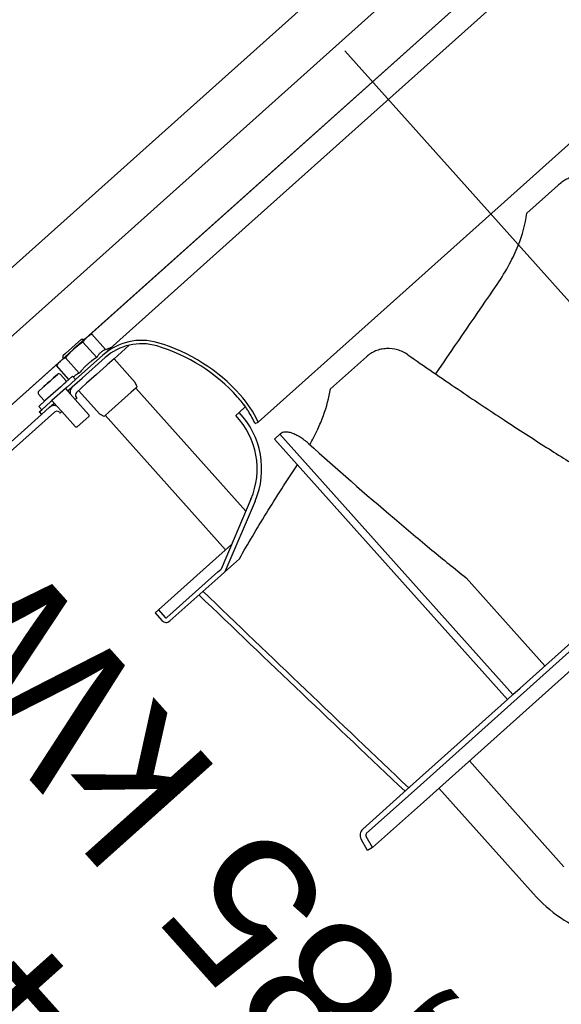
# Model space of a CAD drawing. Header units: millimetres. Extents: x -5775 to 84228, y -103402 to 6925.
# Tile 13 of 42: x 80106 to 80345, y -98905 to -98471. Entities that reach past the tile are written whole.
import ezdxf
from ezdxf.enums import TextEntityAlignment as Align

# ---------------------------------------------------------------- set-up
doc = ezdxf.new("R2010")
doc.units = ezdxf.units.MM
doc.header["$LTSCALE"] = 0.4
doc.layers.add('RLT 2', color=253, linetype='Continuous')
doc.styles.add('Arial', font='arial.ttf', dxfattribs={"width": 0.95, "height": 1.8})

# ---------------------------------------------------------------- blocks, each defined once
blk = doc.blocks.new('RLT2')
at = {"layer": 'RLT 2', "ltscale": 10}
for p, q in [((104523.39, -109422.98), (103819.17, -110053.14)), ((104538.39, -109439.75), (103834.18, -110069.91)), ((104553.4, -109456.52), (103849.18, -110086.68))]:
    blk.add_line(p, q, dxfattribs=at)
at = {"layer": 'RLT 2'}
for p, q in [((104076.26, -109883.48), (104326.32, -109659.72)), ((104273.5, -109721.07), (104145.36, -109835.73)), ((104202.18, -109875.74), (104355.95, -109738.14)), ((104282.93, -109817.3), (104284.39, -109816)), ((104282.93, -109817.3), (104269.22, -109829.57)), ((104084.12, -109890.53), (104145.36, -109835.73)), ((104202.18, -109875.74), (104150.92, -109921.6)), ((104072.99, -109885.07), (104065.99, -109891.33)), ((104075.36, -109884.28), (104069.55, -109889.48)), ((104072.99, -109885.07), (104073.69, -109885.1)), ((104074.03, -109885.48), (104073.69, -109885.1)), ((104076.26, -109883.48), (104075.36, -109884.28)), ((104076.26, -109883.48), (104077.55, -109882.83)), ((104083.65, -109889.64), (104077.55, -109882.83)), ((104063.75, -109894.68), (104069.55, -109889.48)), ((104079.77, -109893.11), (104073.67, -109886.29)), ((104083.65, -109889.64), (104085.64, -109888.85)), ((104093.9, -109887.82), (104087.38, -109893.65)), ((104064.79, -109892.4), (104064.75, -109893.11)), ((104065.08, -109893.48), (104064.75, -109893.11)), ((104065.99, -109891.33), (104064.79, -109892.4)), ((104072.03, -109900.04), (104065.93, -109893.22)), ((104070.43, -109902.79), (104082.43, -109892.04)), ((104073.29, -109902.24), (104083.43, -109893.16)), ((104087.38, -109893.65), (104084.4, -109896.32)), ((104096.72, -109904.09), (104087.38, -109893.65)), ((104198.56, -109892.8), (104182.79, -109906.91)), ((104017.22, -109936.31), (104062.85, -109895.48)), ((104062.85, -109895.48), (104062.06, -109896.69)), ((104067.48, -109902.74), (104062.06, -109896.69)), ((104062.85, -109895.48), (104063.75, -109894.68)), ((104084.03, -109896.65), (104079.56, -109900.66)), ((104084.4, -109896.32), (104084.03, -109896.65)), ((104060.15, -109902.59), (104059.31, -109903.34)), ((104059.31, -109903.34), (104060.12, -109902.62)), ((104060.12, -109902.62), (104060.15, -109902.59)), ((104060.18, -109902.56), (104060.15, -109902.59)), ((104060.15, -109902.59), (104060.18, -109902.56)), ((104060.36, -109902.4), (104060.18, -109902.56)), ((104060.18, -109902.56), (104060.36, -109902.4)), ((104060.61, -109902.18), (104060.36, -109902.4)), ((104060.36, -109902.4), (104060.61, -109902.18)), ((104060.68, -109902.11), (104060.61, -109902.18)), ((104060.61, -109902.18), (104060.68, -109902.11)), ((104060.68, -109902.11), (104062.41, -109900.57)), ((104062.4, -109900.58), (104060.68, -109902.11)), ((104062.4, -109900.58), (104062.4, -109900.58)), ((104063.82, -109900.65), (104066.15, -109903.26)), ((104066.11, -109903.96), (104069.09, -109901.3)), ((104066.7, -109906.12), (104070.43, -109902.79)), ((104068.97, -109906.1), (104073.29, -109902.24)), ((104068.97, -109906.1), (104073.29, -109902.24)), ((104070.43, -109902.79), (104069.09, -109901.3)), ((104079.56, -109900.66), (104075.29, -109904.47)), ((104055.93, -109906.36), (104054.21, -109907.9)), ((104054.21, -109907.9), (104055.93, -109906.36)), ((104055.94, -109906.36), (104055.93, -109906.36)), ((104055.93, -109906.36), (104055.94, -109906.36)), ((104056.01, -109906.3), (104055.94, -109906.36)), ((104055.94, -109906.36), (104056.01, -109906.3)), ((104056.43, -109905.91), (104056.01, -109906.3)), ((104056.01, -109906.3), (104056.26, -109906.07)), ((104056.26, -109906.07), (104056.43, -109905.91)), ((104056.43, -109905.91), (104056.47, -109905.88)), ((104056.46, -109905.89), (104056.43, -109905.91)), ((104056.47, -109905.88), (104056.46, -109905.89)), ((104057.3, -109905.14), (104056.47, -109905.88)), ((104056.47, -109905.88), (104056.5, -109905.86)), ((104056.5, -109905.86), (104057.25, -109905.19)), ((104057.25, -109905.19), (104057.3, -109905.14)), ((104057.47, -109904.98), (104057.3, -109905.14)), ((104057.3, -109905.14), (104057.47, -109904.98)), ((104057.88, -109904.62), (104057.47, -109904.98)), ((104057.47, -109904.98), (104057.88, -109904.62)), ((104058.74, -109903.85), (104057.88, -109904.62)), ((104057.88, -109904.62), (104058.74, -109903.85)), ((104058.74, -109903.85), (104059.14, -109903.49)), ((104059.09, -109903.53), (104058.74, -109903.85)), ((104059.14, -109903.49), (104059.09, -109903.53)), ((104059.31, -109903.34), (104059.14, -109903.49)), ((104059.14, -109903.49), (104059.16, -109903.47)), ((104059.16, -109903.47), (104059.31, -109903.34)), ((104063.88, -109905.96), (104059.41, -109909.96)), ((104065.96, -109906.79), (104059.99, -109912.12)), ((104065.37, -109904.63), (104063.88, -109905.96)), ((104065.37, -109904.63), (104066.11, -109903.97)), ((104066.33, -109906.45), (104065.96, -109906.79)), ((104065.96, -109906.79), (104068.09, -109909.17)), ((104066.11, -109903.97), (104066.11, -109903.96)), ((104066.7, -109906.12), (104066.33, -109906.45)), ((104067.33, -109907.57), (104066.96, -109907.9)), ((104067.33, -109907.57), (104068.97, -109906.1)), ((104070.82, -109908.47), (104075.29, -109904.47)), ((104096.95, -109906.56), (104094.98, -109908.32)), ((104097.51, -109906.06), (104096.72, -109904.09)), ((104096.93, -109906.58), (104145.45, -109960.8)), ((104097.51, -109906.06), (104096.95, -109906.56)), ((104054.13, -109909.32), (104056.46, -109911.93)), ((104054.21, -109907.9), (104054.22, -109907.9)), ((104054.21, -109907.91), (104054.21, -109907.9)), ((104059.41, -109909.96), (104057.18, -109911.96)), ((104068.09, -109909.17), (104070.29, -109911.63)), ((104071.04, -109910.96), (104070.29, -109911.63)), ((104070.29, -109911.63), (104076.29, -109918.34)), ((104070.7, -109910.59), (104071.04, -109910.96)), ((104070.7, -109910.59), (104071.04, -109910.96)), ((104070.86, -109910.77), (104070.84, -109911.14)), ((104081.07, -109918.09), (104071.73, -109907.66)), ((104094.98, -109908.32), (104085.08, -109917.19)), ((104057.17, -109911.96), (104054.19, -109914.63)), ((104055.52, -109916.12), (104054.19, -109914.63)), ((104054.41, -109917.12), (104055.52, -109916.12)), ((104055.41, -109918.24), (104058.98, -109915.04)), ((104055.41, -109918.24), (104058.98, -109915.04)), ((104059.56, -109912.51), (104055.52, -109916.12)), ((104057.18, -109911.96), (104057.17, -109911.96)), ((104058.98, -109915.04), (104060.62, -109913.57)), ((104059.62, -109912.46), (104059.56, -109912.51)), ((104059.99, -109912.12), (104059.62, -109912.46)), ((104059.99, -109912.12), (104062.13, -109914.51)), ((104060.99, -109913.24), (104060.62, -109913.57)), ((104062.13, -109914.51), (104064.33, -109916.97)), ((104145.21, -109914.91), (104142.49, -109917.34)), ((104145.25, -109914.87), (104145.21, -109914.91)), ((104026.72, -109943.91), (104055.41, -109918.24)), ((104028.72, -109946.15), (104061.13, -109917.14)), ((104054.41, -109917.12), (104055.41, -109918.24)), ((104054.41, -109917.12), (104055.41, -109918.24)), ((104063.25, -109917.26), (104063.58, -109917.63)), ((104063.25, -109917.26), (104063.58, -109917.63)), ((104064.33, -109916.97), (104063.58, -109917.63)), ((104064.33, -109916.97), (104070.33, -109923.67)), ((104071.04, -109923.71), (104074.95, -109920.21)), ((104076.25, -109919.04), (104074.95, -109920.21)), ((104076.29, -109918.34), (104076.25, -109919.04)), ((104082.94, -109919.1), (104081.07, -109918.09)), ((104083.5, -109918.6), (104082.94, -109919.1)), ((104085.08, -109917.19), (104083.5, -109918.6)), ((104083.52, -109918.58), (104136.53, -109977.82)), ((104142.49, -109917.34), (104141.05, -109918.72)), ((104142.49, -109917.34), (104141.05, -109918.72)), ((104070.33, -109923.67), (104071.04, -109923.71)), ((104149.56, -109922.24), (104150.92, -109921.6)), ((104149.56, -109922.24), (104150.92, -109921.6)), ((104160.47, -109926.88), (104158.03, -109929.07)), ((104260.72, -110043.83), (104158.03, -109929.07)), ((104160.47, -109926.88), (104160.68, -109926.7)), ((104263.16, -110041.64), (104160.47, -109926.88)), ((104147.7, -109955.56), (104134.53, -109986.33)), ((104147.7, -109955.56), (104134.53, -109986.33)), ((104149.54, -109956.35), (104136.19, -109987.52)), ((104129.44, -109984.17), (104139.18, -109975.45)), ((104129.44, -109984.17), (104106.93, -110004.31)), ((104140.01, -109984.1), (104136.19, -109987.52)), ((104142.64, -109981.75), (104140.01, -109984.1)), ((104110.64, -110007.71), (104133.1, -109987.6)), ((104111.97, -110009.2), (104134.43, -109989.1)), ((104133.1, -109987.6), (104134.53, -109986.33)), ((104134.43, -109989.1), (104136.19, -109987.52)), ((104242.61, -109990.25), (104277.29, -110029)), ((104105.44, -110005.65), (104106.93, -110004.31)), ((104105.44, -110005.65), (104108.44, -110009)), ((104105.44, -110005.65), (104108.44, -110009)), ((104106.93, -110004.31), (104109.93, -110007.67)), ((104266.29, -110038.84), (104294.44, -110013.66)), ((104220.89, -110082.83), (104293.5, -110017.85)), ((104304.53, -110016.69), (104223.75, -110088.98)), ((104263.16, -110041.64), (104260.72, -110043.83)), ((104260.72, -110043.83), (104263.16, -110041.64)), ((104263.16, -110041.64), (104266.29, -110038.84)), ((104219.22, -110080.97), (104260.72, -110043.83)), ((104243.96, -110070.89), (104285.65, -110117.47)), ((104196.98, -110100.87), (104219.22, -110080.97)), ((104198.64, -110102.73), (104220.89, -110082.83)), ((104230.55, -110082.89), (104272.23, -110129.47)), ((104201.28, -110109.08), (104223.75, -110088.98)), ((104199.11, -110110.33), (104196.25, -110105.34)), ((104199.11, -110110.33), (104196.25, -110105.34)), ((104201.28, -110109.08), (104198.42, -110104.1)), ((104201.28, -110109.08), (104199.11, -110110.33)), ((104201.28, -110109.08), (104199.11, -110110.33))]:
    blk.add_line(p, q, dxfattribs=at)
at = {"layer": 'RLT 2', "ltscale": 4}
blk.add_line((104189.11, -109757.98), (104476.56, -110079.22), dxfattribs=at)
at = {"layer": 'RLT 2'}
for centre, radius, start, end in [((104289.36, -109824.48), 9.64, 120.3663, 131.8125), ((86875.13, -97972.93), 21057.66, 325.499244, 325.629282), ((104099.44, -109911.05), 25.5, 73.5868, 131.8233), ((104099.44, -109911.05), 24, 73.5868, 131.8233), ((104099.44, -109911.05), 24, 73.5868, 131.8233), ((104085.97, -109889.68), 0.9, 83.733, 111.8234), ((104084.46, -109961.89), 77, 41.8233, 73.5868), ((104084.46, -109961.89), 77, 41.8233, 73.5868), ((104084.46, -109961.89), 78.5, 41.8233, 73.5868), ((104063.07, -109901.32), 1, 41.8233, 131.8233), ((104065.78, -109903.59), 0.5, 311.8233, 41.8233), ((104070.97, -109908.34), 3, 164.5506, 196.1277), ((104070.97, -109908.34), 3, 131.8233, 164.5506), ((104054.88, -109908.65), 1, 131.8233, 221.8233), ((104056.84, -109911.59), 0.5, 221.8233, 311.8233), ((104071.82, -109909.59), 1.5, 131.8233, 221.8233), ((104071.82, -109909.59), 1.5, 131.8233, 221.8233), ((104106.07, -109942.55), 48, 34.3596, 41.8233), ((104106.07, -109942.55), 48, 34.3619, 41.8233), ((104106.07, -109942.55), 49.5, 25.0319, 41.8233), ((104060.98, -109917.28), 3, 99.096, 131.8233), ((104060.98, -109917.28), 3, 67.5187, 99.096), ((104106.07, -109942.55), 48, 32.4932, 34.3619), ((104106.07, -109942.55), 48, 32.4954, 34.3596), ((104062.13, -109918.26), 1.5, 41.8233, 131.8233), ((104062.13, -109918.26), 1.5, 41.8233, 131.8233), ((104116.44, -109942.18), 34, 336.8232, 43.6414), ((104116.44, -109942.18), 34, 336.8232, 43.6414), ((104116.44, -109942.18), 36, 336.8232, 43.6414), ((104106.07, -109942.55), 48, 25.0319, 32.4954), ((104106.07, -109942.55), 48, 25.0319, 32.4932), ((117897.83, -95633.71), 19900.29, 226.203102, 226.564392), ((118093.45, -95459.01), 20159.41, 226.146063, 226.502394), ((104110.3, -110007.33), 2.5, 221.8233, 311.8233), ((104110.3, -110007.33), 2.5, 221.8233, 311.8233), ((104110.3, -110007.33), 0.5, 221.8233, 311.8233), ((104199.38, -110103.55), 3.6, 131.8233, 209.8232), ((104199.38, -110103.55), 3.6, 131.8233, 209.8232), ((104199.38, -110103.55), 1.1, 131.8233, 209.8232)]:
    blk.add_arc(centre, radius, start, end, dxfattribs=at)
for points, knots in [([(104284.39, -109816), (104284.88, -109815.55), (104285.97, -109814.77), (104287.83, -109813.94), (104289.86, -109813.5), (104292, -109813.45), (104294.19, -109813.78), (104297.15, -109814.73), (104299.23, -109815.95), (104300.5, -109816.92)], [0, 0, 0, 0, 0.113938, 0.228755, 0.34619, 0.467626, 0.593895, 0.725191, 1, 1, 1, 1]), ([(104256.17, -109860.93), (104258.18, -109858), (104261.61, -109852.41), (104266.48, -109842.08), (104268.67, -109834.41), (104269.22, -109829.57)], [0, 0, 0, 0, 0.311198, 0.573358, 1, 1, 1, 1]), ([(104075.36, -109884.28), (104075.2, -109884.43), (104074.89, -109884.73), (104074.3, -109885.38), (104073.92, -109885.92), (104073.67, -109886.29)], [0, 0, 0, 0, 0.24778, 0.49661, 1, 1, 1, 1]), ([(104077.55, -109882.83), (104077.15, -109883.03), (104076.58, -109883.35), (104075.86, -109883.86), (104075.52, -109884.14), (104075.36, -109884.28)], [0, 0, 0, 0, 0.50339, 0.75222, 1, 1, 1, 1]), ([(104069.55, -109889.48), (104069.23, -109889.77), (104068.59, -109890.36), (104067.37, -109891.59), (104066.5, -109892.56), (104065.93, -109893.22)], [0, 0, 0, 0, 0.250011, 0.500023, 1, 1, 1, 1]), ([(104073.67, -109886.29), (104072.96, -109886.78), (104071.9, -109887.54), (104070.54, -109888.62), (104069.88, -109889.19), (104069.55, -109889.48)], [0, 0, 0, 0, 0.499977, 0.749989, 1, 1, 1, 1]), ([(104083.65, -109889.64), (104083.44, -109889.73), (104083.02, -109889.91), (104082.43, -109890.22), (104081.88, -109890.58), (104081.54, -109890.85), (104081.37, -109891)], [0, 0, 0, 0, 0.255128, 0.506271, 0.754096, 1, 1, 1, 1]), ([(104216.81, -109891.87), (104215.45, -109890.92), (104212.41, -109889.47), (104208.24, -109888.99), (104204.98, -109889.44), (104202.64, -109890.17), (104200.46, -109891.28), (104199.16, -109892.26), (104198.56, -109892.8)], [0, 0, 0, 0, 0.252676, 0.503647, 0.628678, 0.753051, 0.87679, 1, 1, 1, 1]), ([(104065.93, -109893.22), (104065.54, -109893.42), (104064.96, -109893.75), (104064.24, -109894.25), (104063.91, -109894.53), (104063.75, -109894.68)], [0, 0, 0, 0, 0.50339, 0.75222, 1, 1, 1, 1]), ([(104079.77, -109893.11), (104079.03, -109893.56), (104077.94, -109894.28), (104076.55, -109895.34), (104075.56, -109896.19), (104074.61, -109897.08), (104073.4, -109898.34), (104072.56, -109899.35), (104072.03, -109900.04)], [0, 0, 0, 0, 0.24998, 0.37499, 0.5, 0.62501, 0.75002, 1, 1, 1, 1]), ([(104081.37, -109891), (104081.21, -109891.14), (104080.9, -109891.45), (104080.48, -109891.96), (104080.11, -109892.52), (104079.88, -109892.91), (104079.77, -109893.11)], [0, 0, 0, 0, 0.245904, 0.493729, 0.744872, 1, 1, 1, 1]), ([(104216.81, -109891.87), (104224.18, -109897), (104238.31, -109906.71), (104258.71, -109920.34), (104277.38, -109932.41), (104289.32, -109939.87), (104295.03, -109943.35)], [0, 0, 0, 0, 0.287702, 0.548963, 0.785861, 1, 1, 1, 1]), ([(104063.75, -109894.68), (104063.58, -109894.82), (104063.27, -109895.12), (104062.69, -109895.78), (104062.3, -109896.32), (104062.06, -109896.69)], [0, 0, 0, 0, 0.24778, 0.49661, 1, 1, 1, 1]), ([(104072.03, -109900.04), (104071.79, -109900.14), (104071.31, -109900.35), (104070.63, -109900.72), (104070, -109901.16), (104069.62, -109901.51), (104069.45, -109901.69)], [0, 0, 0, 0, 0.255425, 0.506284, 0.753729, 1, 1, 1, 1]), ([(104173.66, -109931.56), (104174.9, -109929.34), (104177.06, -109925.1), (104180.44, -109916.98), (104182.15, -109910.91), (104182.79, -109906.91)], [0, 0, 0, 0, 0.289243, 0.53995, 1, 1, 1, 1]), ([(104173.06, -109931.02), (104172.46, -109930.49), (104171.26, -109929.5), (104169.4, -109928.21), (104167.57, -109927.19), (104165.84, -109926.45), (104164.24, -109926.02), (104162.82, -109925.89), (104161.6, -109926.09), (104160.94, -109926.46), (104160.68, -109926.7)], [0, 0, 0, 0, 0.171982, 0.334843, 0.485305, 0.620654, 0.739049, 0.840017, 0.925292, 1, 1, 1, 1]), ([(104173.06, -109931.02), (104185.54, -109942.19), (104203.57, -109957.97), (104226.91, -109977.54), (104237.53, -109986.2), (104242.61, -109990.25)], [0, 0, 0, 0, 0.549987, 0.786613, 1, 1, 1, 1]), ([(104142.64, -109981.75), (104144.5, -109978.47), (104148.4, -109971.76), (104156.79, -109957.9), (104163.5, -109947.45), (104168.16, -109940.4)], [0, 0, 0, 0, 0.233399, 0.47865, 1, 1, 1, 1]), ([(104272.23, -110129.47), (104275.75, -110133.41), (104283.59, -110140.34), (104292.91, -110145.15), (104297.72, -110146.8)], [0, 0, 0, 0, 0.509846, 1, 1, 1, 1])]:
    blk.add_open_spline(points, degree=3, knots=knots, dxfattribs=at)
at = {"layer": 'RLT 2', "style": 'Arial'}
for s, p in [('1,85 kW', (104269.67, -110227.11)), ('EC 400', (104186.94, -110297.51))]:
    blk.add_text(s, height=65, rotation=131.8233, dxfattribs=at).set_placement(p)
at = {"layer": 'RLT 2', "ltscale": 10, "style": 'Arial'}
blk.add_attdef('TYP', text='', height=40, rotation=131.8233, dxfattribs=at).set_placement((102394.94, -109301.31), align=Align.MIDDLE_CENTER)

msp = doc.modelspace()

# ---------------------------------------------------------------- block references
at = {"layer": 'RLT 2'}
msp.add_blockref('RLT2', (-23939.91, 11273.06), dxfattribs=at)

doc.saveas('drawing.dxf')
